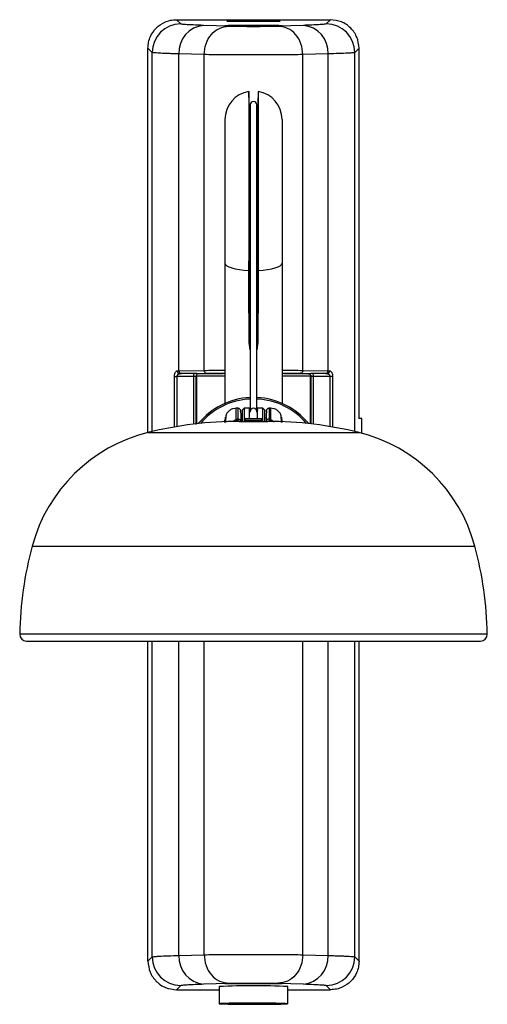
# Model space of a CAD drawing. Header units: millimetres. Extents: x 331 to 1877, y 276 to 806.
# Tile 1 of 10: x 331 to 413, y 633 to 806. Entities that reach past the tile are written whole.
import ezdxf

# ---------------------------------------------------------------- set-up
doc = ezdxf.new("R2010")
doc.units = ezdxf.units.MM
doc.header["$LTSCALE"] = 10

msp = doc.modelspace()

# ---------------------------------------------------------------- linework, layer by layer
at = {"color": 7, "linetype": 'Continuous', "lineweight": 25}
for p, q in [((358.97, 805.6), (385.97, 805.6)), ((359.71, 804.86), (358.97, 805.6)), ((368.14, 804.48), (363.72, 804.61)), ((372.47, 805.26), (372.47, 805.42)), ((381.21, 804.61), (376.8, 804.48)), ((385.97, 805.6), (385.23, 804.86)), ((354.71, 799.86), (353.97, 800.6)), ((353.97, 733.25), (353.97, 800.6)), ((354.71, 733.43), (354.71, 799.86)), ((363.81, 799.48), (359.39, 799.61)), ((359.39, 744.07), (359.39, 799.61)), ((363.81, 744.14), (363.81, 799.48)), ((385.54, 799.61), (381.13, 799.48)), ((381.13, 744.14), (381.13, 799.48)), ((385.54, 744.07), (385.54, 799.61)), ((390.97, 800.6), (390.23, 799.86)), ((390.23, 733.43), (390.23, 799.86)), ((390.97, 735.7), (390.97, 800.6)), ((371.72, 790.83), (371.64, 793.03)), ((371.64, 793.03), (371.64, 763.19)), ((373.3, 793.03), (373.22, 790.83)), ((373.3, 793.03), (373.3, 763.19)), ((371.72, 790.83), (371.72, 763.62)), ((371.87, 790.67), (371.87, 736.9)), ((373.07, 736.9), (373.07, 790.67)), ((373.22, 790.83), (373.22, 763.62)), ((367.47, 788.1), (367.47, 762.94)), ((377.47, 788.1), (377.47, 762.94)), ((367.47, 762.94), (367.47, 738.36)), ((371.64, 763.19), (371.72, 763.62)), ((371.72, 763.62), (371.72, 749.03)), ((373.22, 763.62), (373.3, 763.19)), ((373.22, 763.62), (373.22, 749.03)), ((377.47, 762.94), (377.47, 738.36)), ((371.87, 747.73), (371.72, 749.03)), ((373.22, 749.03), (373.07, 747.75)), ((359.39, 744.07), (363.81, 744.14)), ((381.13, 744.14), (385.54, 744.07)), ((358.6, 743.07), (359.09, 743.07)), ((358.6, 734.22), (358.6, 743.07)), ((361.96, 743.07), (359.09, 743.07)), ((359.09, 734.31), (359.09, 743.07)), ((362.01, 743.57), (359.56, 743.57)), ((359.83, 743.57), (364.24, 743.64)), ((361.96, 743.07), (361.96, 734.72)), ((362.38, 743.06), (362.38, 734.65)), ((362.47, 743.15), (362.47, 734.78)), ((367.45, 743.15), (362.47, 743.15)), ((367.06, 743.67), (367.47, 743.67)), ((377.47, 743.67), (377.88, 743.67)), ((382.47, 743.15), (377.47, 743.15)), ((380.7, 743.64), (385.11, 743.57)), ((382.47, 734.78), (382.47, 743.15)), ((382.56, 734.77), (382.56, 743.06)), ((385.38, 743.57), (382.93, 743.57)), ((385.85, 743.07), (382.98, 743.07)), ((382.98, 734.72), (382.98, 743.07)), ((385.54, 743.6), (385.55, 743.53)), ((386.34, 743.07), (385.85, 743.07)), ((385.85, 743.07), (385.85, 734.31)), ((386.34, 743.07), (386.34, 734.22)), ((369.75, 737.5), (369.45, 737.5)), ((370.82, 737.5), (370.52, 737.2)), ((370.52, 735.2), (370.52, 737.2)), ((371.77, 737.5), (370.82, 737.5)), ((370.82, 737.5), (370.82, 735.2)), ((371.77, 735.7), (371.77, 737.5)), ((374.12, 737.5), (373.17, 737.5)), ((373.17, 735.7), (373.17, 737.5)), ((374.42, 737.2), (374.12, 737.5)), ((374.12, 735.2), (374.12, 737.5)), ((374.42, 737.2), (374.42, 735.2)), ((375.49, 737.5), (375.19, 737.5)), ((369.45, 735.54), (368.87, 735.12)), ((369.74, 735.6), (369.71, 735.11)), ((369.97, 735.2), (374.97, 735.2)), ((370.2, 735.83), (370.52, 735.9)), ((370.21, 735.2), (370.21, 735.4)), ((370.91, 735.41), (370.9, 735.2)), ((370.91, 735.41), (374.03, 735.41)), ((371.21, 735.7), (373.73, 735.7)), ((374.03, 735.41), (374.04, 735.2)), ((374.42, 735.9), (374.74, 735.83)), ((374.73, 735.4), (374.73, 735.2)), ((375.2, 735.6), (375.23, 735.11)), ((375.49, 735.54), (376.07, 735.12)), ((391.47, 735.7), (390.85, 735.7)), ((391.47, 733.12), (391.47, 735.7)), ((353.96, 733.24), (390.98, 733.24)), ((333.67, 713.36), (411.27, 713.36)), ((413.46, 697.9), (331.48, 697.9)), ((332.68, 696.7), (372.47, 696.7)), ((353.97, 640.6), (353.97, 696.7)), ((354.71, 641.34), (354.71, 696.7)), ((359.39, 641.6), (359.39, 696.7)), ((363.81, 641.73), (363.81, 696.7)), ((372.47, 696.7), (412.26, 696.7)), ((381.13, 641.73), (381.13, 696.7)), ((385.54, 641.6), (385.54, 696.7)), ((390.23, 641.34), (390.23, 696.7)), ((390.97, 640.6), (390.97, 696.7)), ((353.97, 640.6), (354.71, 641.34)), ((359.39, 641.6), (363.81, 641.73)), ((381.13, 641.73), (385.54, 641.6)), ((390.23, 641.34), (390.97, 640.6)), ((358.97, 635.6), (359.71, 636.34)), ((358.97, 635.6), (366.47, 635.6)), ((363.72, 636.6), (368.14, 636.73)), ((366.47, 636.14), (366.47, 633.14)), ((376.8, 636.73), (381.21, 636.6)), ((378.47, 633.14), (378.47, 636.14)), ((378.47, 635.6), (385.97, 635.6)), ((385.23, 636.34), (385.97, 635.6))]:
    msp.add_line(p, q, dxfattribs=at)
at = {"color": 7, "linetype": 'Continuous', "lineweight": 25, "flags": 128}
for points in [[(372.47, 805.26), (371.15, 805.26), (369.93, 805.27), (368.92, 805.29), (368.19, 805.31), (367.82, 805.33), (367.82, 805.35), (368.19, 805.37), (368.92, 805.39), (369.93, 805.41), (371.15, 805.42), (372.47, 805.42)], [(372.47, 805.42), (373.79, 805.42), (375.01, 805.41), (376.02, 805.39), (376.75, 805.37), (377.12, 805.35), (377.12, 805.33), (376.75, 805.31), (376.02, 805.29), (375.01, 805.27), (373.79, 805.26), (372.47, 805.26)], [(371.87, 790.4), (371.78, 790.55), (371.72, 790.83)], [(373.22, 790.83), (373.15, 790.55), (373.07, 790.4)], [(367.47, 762.94), (367.55, 762.71), (367.78, 762.49), (368.15, 762.29), (368.65, 762.1), (369.28, 761.94), (370, 761.82), (370.8, 761.72), (371.64, 761.66)], [(371.72, 763.62), (371.78, 763.68), (371.87, 763.71)], [(373.07, 763.71), (373.15, 763.68), (373.22, 763.62)], [(373.29, 761.66), (374.14, 761.72), (374.94, 761.82), (375.66, 761.94), (376.29, 762.1), (376.79, 762.29), (377.16, 762.49), (377.39, 762.71), (377.47, 762.94)], [(385.54, 743.6), (385.47, 743.58), (385.38, 743.57)], [(371.87, 736.84), (371.82, 736.93), (371.77, 737.2)], [(373.17, 737.2), (373.12, 736.93), (373.07, 736.84)], [(378.4, 633.13), (378.44, 633.15), (378.1, 633.18), (377.41, 633.2), (376.4, 633.22), (375.15, 633.24), (373.73, 633.25), (372.23, 633.25), (370.75, 633.24), (369.38, 633.23), (368.19, 633.22), (367.28, 633.2), (366.7, 633.17), (366.47, 633.15), (366.62, 633.12), (367.15, 633.1), (368, 633.07), (369.14, 633.06), (370.48, 633.05), (371.95, 633.04), (373.45, 633.04), (374.9, 633.05), (376.18, 633.06), (377.24, 633.08), (377.99, 633.1), (378.4, 633.13)], [(372.95, 633.2), (373.97, 633.19), (374.83, 633.18), (375.42, 633.17), (375.7, 633.15), (375.63, 633.13), (375.22, 633.11), (374.51, 633.1), (373.57, 633.09), (372.52, 633.09), (371.46, 633.09), (370.52, 633.1), (369.78, 633.11), (369.33, 633.13), (369.23, 633.15), (369.47, 633.17), (370.04, 633.18), (370.88, 633.19), (371.88, 633.2), (372.95, 633.2)]]:
    msp.add_lwpolyline(points, dxfattribs=at)
at = {"color": 7, "linetype": 'Continuous', "lineweight": 25}
for centre, radius, start, end in [((359.71, 799.86), 5, 90.0204, 179.9796), ((364.14, 799.88), 4.75, 94.9805, 183.2242), ((380.8, 799.88), 4.75, 356.7758, 85.0196), ((385.23, 799.86), 5, 0.0204, 89.9795), ((372.47, 788.1), 5, 99.5161, 180), ((372.47, 788.1), 5, 0, 80.4839), ((372.47, 790.67), 0.6, 89.9609, 179.9609), ((372.47, 790.67), 0.6, 0.0391, 90.0391), ((359.59, 744.04), 0.474, 176.6952, 265.6085), ((359.87, 744.04), 0.473, 176.4819, 265.307), ((385.07, 744.04), 0.473, 274.693, 3.5181), ((385.33, 744.05), 0.496, 295.7619, 2.2492), ((363.46, 743.19), 1.5, 165.3969, 184.6405), ((381.48, 743.19), 1.5, 355.3594, 14.6031), ((372.47, 726.9), 12.5, 92.7513, 140.7375), ((372.47, 726.9), 12.24, 92.8104, 139.4801), ((372.47, 726.9), 12.5, 39.2625, 87.2487), ((372.47, 726.9), 12.24, 40.5199, 87.1896), ((372.47, 736.9), 0.599, 89.945, 185.6693), ((372.47, 736.9), 0.599, 354.338, 90.0477), ((369.97, 668.79), 66.41, 90, 103.9503), ((373.44, 737.58), 4.48, 207.0275, 212.0183), ((371.21, 735.4), 0.3, 90, 178.01), ((373.73, 735.4), 0.3, 1.99, 90), ((374.97, 668.79), 66.41, 76.0497, 90), ((371.5, 737.58), 4.48, 327.9817, 332.9725), ((360.71, 706.07), 28, 103.9503, 164.9182), ((384.23, 706.07), 28, 15.0818, 76.0497), ((395.47, 696.7), 64, 164.9182, 178.9256), ((349.47, 696.7), 64, 1.0744, 15.0818), ((332.68, 697.9), 1.2, 180, 270), ((412.26, 697.9), 1.2, 270, 0), ((359.71, 641.34), 5, 180.0204, 269.9795), ((364.14, 641.33), 4.75, 176.7758, 265.0196), ((380.8, 641.33), 4.75, 274.9805, 3.2242), ((385.23, 641.34), 5, 270.0204, 359.9796), ((372.47, 517.57), 118.73, 87.1033, 92.8967)]:
    msp.add_arc(centre, radius, start, end, dxfattribs=at)
for points, knots in [([(353.97, 800.6), (353.99, 800.96), (354.03, 801.67), (354.46, 802.91), (355.35, 804.22), (356.66, 805.11), (357.91, 805.54), (358.61, 805.58), (358.97, 805.6)], [0, 0, 0, 0, 0.136129, 0.270427, 0.499999, 0.729571, 0.863826, 1, 1, 1, 1]), ([(363.72, 804.61), (363.07, 804.63), (361.75, 804.67), (360.57, 804.74), (359.87, 804.8), (359.77, 804.84), (359.71, 804.86)], [0, 0, 0, 0, 0.279847, 0.559986, 0.779985, 1, 1, 1, 1]), ([(372.47, 804.61), (371.95, 804.61), (370.82, 804.6), (369.5, 804.59), (368.57, 804.57), (367.97, 804.56), (367.57, 804.54), (367.42, 804.52), (367.57, 804.5), (367.97, 804.48), (368.57, 804.47), (369.5, 804.45), (370.82, 804.44), (371.95, 804.43), (372.47, 804.43)], [0, 0, 0, 0, 0.099301, 0.215494, 0.280231, 0.34923, 0.422487, 0.5, 0.577513, 0.65077, 0.719769, 0.784506, 0.900699, 1, 1, 1, 1]), ([(376.8, 804.48), (376.55, 804.47), (376.06, 804.46), (375, 804.44), (373.78, 804.43), (372.47, 804.43), (371.16, 804.43), (369.94, 804.44), (368.88, 804.46), (368.39, 804.47), (368.14, 804.48)], [0, 0, 0, 0, 0.1247268, 0.2498864, 0.3749361, 0.5000118, 0.6250851, 0.7501321, 0.8752906, 1, 1, 1, 1]), ([(372.47, 804.43), (372.99, 804.43), (374.12, 804.44), (375.44, 804.45), (376.37, 804.47), (376.97, 804.48), (377.37, 804.5), (377.52, 804.52), (377.37, 804.54), (376.97, 804.56), (376.37, 804.57), (375.44, 804.59), (374.12, 804.6), (372.99, 804.61), (372.47, 804.61)], [0, 0, 0, 0, 0.099301, 0.215494, 0.280231, 0.34923, 0.422487, 0.5, 0.577513, 0.65077, 0.719769, 0.784506, 0.900699, 1, 1, 1, 1]), ([(385.23, 804.86), (385.15, 804.84), (384.98, 804.79), (384.04, 804.72), (382.79, 804.66), (381.74, 804.63), (381.21, 804.61)], [0, 0, 0, 0, 0.279862, 0.560004, 0.779998, 1, 1, 1, 1]), ([(390.97, 800.6), (390.89, 801.26), (390.74, 802.57), (389.59, 804.22), (387.94, 805.38), (386.63, 805.53), (385.97, 805.6)], [0, 0, 0, 0, 0.25001, 0.5, 0.74999, 1, 1, 1, 1]), ([(359.39, 799.61), (359.13, 799.62), (358.59, 799.63), (357.85, 799.65), (357.15, 799.68), (356.52, 799.7), (355.92, 799.73), (355.35, 799.77), (354.87, 799.81), (354.77, 799.84), (354.71, 799.86)], [0, 0, 0, 0, 0.091942, 0.187918, 0.287927, 0.391969, 0.500045, 0.634227, 0.800882, 1, 1, 1, 1]), ([(381.13, 799.48), (380.59, 799.47), (379.55, 799.46), (377.32, 799.44), (374.93, 799.43), (372.47, 799.43), (370.01, 799.43), (367.62, 799.44), (365.39, 799.46), (364.35, 799.47), (363.81, 799.48)], [0, 0, 0, 0, 0.134667, 0.262892, 0.384672, 0.5, 0.615346, 0.737131, 0.865351, 1, 1, 1, 1]), ([(390.23, 799.86), (390.2, 799.85), (390.15, 799.83), (389.93, 799.8), (389.65, 799.77), (389.32, 799.75), (388.7, 799.72), (387.59, 799.67), (386.2, 799.63), (385.54, 799.61)], [0, 0, 0, 0, 0.123427, 0.235156, 0.335186, 0.423517, 0.500147, 0.762655, 1, 1, 1, 1]), ([(371.64, 761.66), (371.64, 761.95), (371.64, 762.45), (371.64, 762.96), (371.64, 763.19)], [0, 0, 0, 0, 0.559977, 1, 1, 1, 1]), ([(373.3, 763.19), (373.3, 762.9), (373.3, 762.39), (373.3, 761.89), (373.29, 761.66)], [0, 0, 0, 0, 0.560024, 1, 1, 1, 1]), ([(371.72, 749.03), (371.7, 751.1), (371.67, 755.22), (371.65, 759.52), (371.64, 761.66)], [0, 0, 0, 0, 0.501784, 1, 1, 1, 1]), ([(373.29, 761.66), (373.29, 759.52), (373.27, 755.22), (373.24, 751.1), (373.22, 749.03)], [0, 0, 0, 0, 0.4982164, 1, 1, 1, 1]), ([(358.6, 743.07), (358.6, 743.14), (358.61, 743.29), (358.65, 743.52), (358.72, 743.74), (358.83, 743.91), (358.96, 744.04), (359.06, 744.06), (359.12, 744.07)], [0, 0, 0, 0, 0.1230884, 0.2715947, 0.4493226, 0.6093664, 0.7914968, 1, 1, 1, 1]), ([(359.12, 744.07), (359.17, 744.07), (359.26, 744.07), (359.35, 744.07), (359.39, 744.07)], [0, 0, 0, 0, 0.559979, 1, 1, 1, 1]), ([(363.81, 744.14), (364.34, 744.15), (365.32, 744.16), (366.79, 744.17), (367.47, 744.17)], [0, 0, 0, 0, 0.54084, 1, 1, 1, 1]), ([(377.47, 744.17), (378.15, 744.17), (379.62, 744.16), (380.6, 744.15), (381.13, 744.14)], [0, 0, 0, 0, 0.459258, 1, 1, 1, 1]), ([(385.54, 744.07), (385.6, 744.07), (385.69, 744.07), (385.78, 744.07), (385.82, 744.07)], [0, 0, 0, 0, 0.560017, 1, 1, 1, 1]), ([(385.82, 744.07), (385.87, 744.06), (385.97, 744.04), (386.1, 743.93), (386.19, 743.78), (386.27, 743.59), (386.33, 743.36), (386.33, 743.17), (386.34, 743.07)], [0, 0, 0, 0, 0.200572, 0.373206, 0.523098, 0.650936, 0.822954, 1, 1, 1, 1]), ([(359.09, 743.07), (359.09, 743.12), (359.1, 743.23), (359.17, 743.36), (359.24, 743.45), (359.32, 743.51), (359.43, 743.56), (359.51, 743.56), (359.56, 743.57)], [0, 0, 0, 0, 0.172834, 0.360609, 0.489925, 0.635287, 0.794247, 1, 1, 1, 1]), ([(359.56, 743.57), (359.61, 743.57), (359.7, 743.57), (359.79, 743.57), (359.83, 743.57)], [0, 0, 0, 0, 0.559952, 1, 1, 1, 1]), ([(362.38, 743.06), (362.36, 743.06), (362.31, 743.06), (362.2, 743.07), (362.09, 743.07), (362, 743.07), (361.96, 743.07)], [0, 0, 0, 0, 0.274442, 0.532601, 0.774458, 1, 1, 1, 1]), ([(362.57, 743.56), (362.54, 743.57), (362.46, 743.57), (362.26, 743.57), (362.1, 743.57), (362.01, 743.57)], [0, 0, 0, 0, 0.176762, 0.574758, 1, 1, 1, 1]), ([(362.84, 743.56), (362.78, 743.56), (362.69, 743.54), (362.59, 743.48), (362.51, 743.42), (362.45, 743.34), (362.4, 743.22), (362.39, 743.12), (362.38, 743.06)], [0, 0, 0, 0, 0.239511, 0.368398, 0.500006, 0.631613, 0.760498, 1, 1, 1, 1]), ([(362.84, 743.56), (362.8, 743.56), (362.73, 743.56), (362.61, 743.56), (362.57, 743.56)], [0, 0, 0, 0, 0.6145988, 1, 1, 1, 1]), ([(367.14, 743.52), (367, 743.52), (365.92, 743.52), (364.31, 743.54), (363.33, 743.55), (362.84, 743.56)], [0, 0, 0, 0, 0.073644, 0.5376245, 1, 1, 1, 1]), ([(364.24, 743.64), (364.7, 743.65), (365.46, 743.66), (366.6, 743.66), (367.06, 743.67)], [0, 0, 0, 0, 0.59904, 1, 1, 1, 1]), ([(382.1, 743.56), (381.61, 743.55), (380.63, 743.54), (379.02, 743.52), (377.94, 743.52), (377.8, 743.52)], [0, 0, 0, 0, 0.4624613, 0.9265532, 1, 1, 1, 1]), ([(377.88, 743.67), (378.34, 743.66), (379.48, 743.66), (380.24, 743.65), (380.7, 743.64)], [0, 0, 0, 0, 0.400839, 1, 1, 1, 1]), ([(382.1, 743.56), (382.16, 743.56), (382.25, 743.54), (382.35, 743.48), (382.43, 743.42), (382.49, 743.34), (382.54, 743.22), (382.55, 743.12), (382.56, 743.06)], [0, 0, 0, 0, 0.239505, 0.368391, 0.5, 0.631608, 0.760495, 1, 1, 1, 1]), ([(382.37, 743.56), (382.31, 743.56), (382.2, 743.56), (382.14, 743.56), (382.1, 743.56)], [0, 0, 0, 0, 0.485585, 1, 1, 1, 1]), ([(382.93, 743.57), (382.84, 743.57), (382.65, 743.57), (382.46, 743.57), (382.38, 743.56), (382.37, 743.56)], [0, 0, 0, 0, 0.434405, 0.936159, 1, 1, 1, 1]), ([(382.98, 743.07), (382.94, 743.07), (382.85, 743.07), (382.74, 743.07), (382.63, 743.06), (382.58, 743.06), (382.56, 743.06)], [0, 0, 0, 0, 0.225535, 0.467391, 0.725551, 1, 1, 1, 1]), ([(385.11, 743.57), (385.16, 743.57), (385.25, 743.57), (385.34, 743.57), (385.38, 743.57)], [0, 0, 0, 0, 0.560032, 1, 1, 1, 1]), ([(385.38, 743.57), (385.43, 743.57), (385.49, 743.56), (385.54, 743.54), (385.55, 743.53)], [0, 0, 0, 0, 0.835964, 1, 1, 1, 1]), ([(385.55, 743.53), (385.58, 743.52), (385.64, 743.49), (385.72, 743.43), (385.79, 743.33), (385.84, 743.22), (385.85, 743.12), (385.85, 743.07)], [0, 0, 0, 0, 0.188616, 0.394869, 0.564159, 0.782588, 1, 1, 1, 1]), ([(369.48, 737.5), (369.29, 737.49), (368.9, 737.46), (368.35, 737.2), (367.88, 736.79), (367.69, 736.42), (367.6, 736.24)], [0, 0, 0, 0, 0.233459, 0.485032, 0.74461, 1, 1, 1, 1]), ([(369.45, 735.54), (369.45, 735.86), (369.46, 736.48), (369.46, 737.1), (369.46, 737.45), (369.46, 737.47), (369.46, 737.48)], [0, 0, 0, 0, 0.275175, 0.540936, 0.797279, 1, 1, 1, 1]), ([(370.06, 737.36), (370.04, 737.38), (369.98, 737.43), (369.87, 737.49), (369.77, 737.5), (369.71, 737.5)], [0, 0, 0, 0, 0.263404, 0.521282, 1, 1, 1, 1]), ([(369.71, 737.49), (369.71, 737.48), (369.71, 737.45), (369.72, 737.1), (369.73, 736.5), (369.74, 735.9), (369.74, 735.6)], [0, 0, 0, 0, 0.207329, 0.462035, 0.72626, 1, 1, 1, 1]), ([(370.06, 737.36), (370.09, 737.33), (370.13, 737.28), (370.19, 737.17), (370.21, 737.07), (370.21, 737.01)], [0, 0, 0, 0, 0.263414, 0.521295, 1, 1, 1, 1]), ([(370.21, 736.96), (370.21, 736.98), (370.21, 737.07), (370.22, 736.58), (370.24, 735.73), (370.24, 735.3)], [0, 0, 0, 0, 0.0849406, 0.5427368, 1, 1, 1, 1]), ([(374.73, 736.96), (374.73, 736.98), (374.73, 737.07), (374.72, 736.58), (374.7, 735.73), (374.7, 735.3)], [0, 0, 0, 0, 0.084941, 0.542737, 1, 1, 1, 1]), ([(374.73, 737.01), (374.73, 737.07), (374.75, 737.17), (374.81, 737.28), (374.85, 737.33), (374.88, 737.36)], [0, 0, 0, 0, 0.4787049, 0.7365861, 1, 1, 1, 1]), ([(375.23, 737.5), (375.17, 737.5), (375.07, 737.49), (374.96, 737.43), (374.9, 737.38), (374.88, 737.36)], [0, 0, 0, 0, 0.478718, 0.736596, 1, 1, 1, 1]), ([(375.23, 737.49), (375.23, 737.48), (375.23, 737.45), (375.22, 737.1), (375.21, 736.5), (375.2, 735.9), (375.2, 735.6)], [0, 0, 0, 0, 0.207329, 0.462035, 0.72626, 1, 1, 1, 1]), ([(377.34, 736.24), (377.25, 736.42), (377.06, 736.79), (376.59, 737.2), (376.04, 737.46), (375.65, 737.49), (375.46, 737.5)], [0, 0, 0, 0, 0.25539, 0.514968, 0.766541, 1, 1, 1, 1]), ([(375.49, 735.54), (375.49, 735.86), (375.48, 736.48), (375.48, 737.1), (375.48, 737.45), (375.48, 737.47), (375.48, 737.48)], [0, 0, 0, 0, 0.275175, 0.540936, 0.797279, 1, 1, 1, 1]), ([(367.46, 735.02), (367.46, 735.16), (367.46, 735.5), (367.46, 735.49), (367.46, 735.48)], [0, 0, 0, 0, 0.4263167, 1, 1, 1, 1]), ([(367.51, 735.92), (367.51, 735.87), (367.51, 735.79), (367.5, 735.46), (367.5, 735.2), (367.5, 735.02), (367.5, 735.02)], [0, 0, 0, 0, 0.33341, 0.665929, 0.99756, 1, 1, 1, 1]), ([(367.71, 736.44), (367.7, 736.44), (367.67, 736.42), (367.64, 736.19), (367.6, 735.81), (367.58, 735.41), (367.56, 735.12), (367.56, 735.03)], [0, 0, 0, 0, 0.23022, 0.459532, 0.684409, 0.90481, 1, 1, 1, 1]), ([(369.74, 735.6), (369.69, 735.59), (369.59, 735.57), (369.5, 735.55), (369.45, 735.54)], [0, 0, 0, 0, 0.560408, 1, 1, 1, 1]), ([(369.74, 735.6), (369.81, 735.59), (369.9, 735.59), (370.02, 735.55), (370.1, 735.51), (370.16, 735.46), (370.22, 735.39), (370.24, 735.33), (370.24, 735.3)], [0, 0, 0, 0, 0.239642, 0.368503, 0.50005, 0.63159, 0.76043, 1, 1, 1, 1]), ([(375.2, 735.6), (375.13, 735.59), (375.04, 735.59), (374.92, 735.55), (374.84, 735.51), (374.78, 735.47), (374.72, 735.4), (374.7, 735.34), (374.7, 735.3)], [0, 0, 0, 0, 0.236055, 0.363854, 0.495022, 0.626917, 0.756806, 1, 1, 1, 1]), ([(375.2, 735.6), (375.25, 735.59), (375.35, 735.57), (375.44, 735.55), (375.49, 735.54)], [0, 0, 0, 0, 0.560408, 1, 1, 1, 1]), ([(377.38, 735.03), (377.38, 735.12), (377.36, 735.41), (377.34, 735.81), (377.3, 736.19), (377.27, 736.42), (377.24, 736.44), (377.23, 736.44)], [0, 0, 0, 0, 0.09519, 0.315591, 0.540468, 0.76978, 1, 1, 1, 1]), ([(377.44, 735.02), (377.44, 735.02), (377.44, 735.2), (377.44, 735.46), (377.43, 735.79), (377.43, 735.87), (377.43, 735.92)], [0, 0, 0, 0, 0.00244, 0.334071, 0.66659, 1, 1, 1, 1]), ([(377.48, 735.02), (377.48, 735.16), (377.48, 735.5), (377.48, 735.49), (377.48, 735.48)], [0, 0, 0, 0, 0.426317, 1, 1, 1, 1]), ([(353.97, 640.6), (354.04, 639.95), (354.2, 638.64), (355.35, 636.98), (357, 635.83), (358.31, 635.68), (358.97, 635.6)], [0, 0, 0, 0, 0.25001, 0.5, 0.74999, 1, 1, 1, 1]), ([(354.71, 641.34), (354.74, 641.35), (354.79, 641.37), (355.01, 641.4), (355.29, 641.43), (355.62, 641.45), (356.24, 641.49), (357.35, 641.54), (358.74, 641.58), (359.39, 641.6)], [0, 0, 0, 0, 0.123422, 0.235148, 0.335179, 0.423512, 0.500147, 0.762657, 1, 1, 1, 1]), ([(363.81, 641.73), (364.35, 641.74), (365.39, 641.75), (367.62, 641.76), (370.01, 641.77), (372.47, 641.77), (374.93, 641.77), (377.32, 641.76), (379.55, 641.75), (380.59, 641.74), (381.13, 641.73)], [0, 0, 0, 0, 0.1346478, 0.2628674, 0.3846533, 0.5000003, 0.6153273, 0.7371064, 0.8653325, 1, 1, 1, 1]), ([(385.54, 641.6), (385.81, 641.59), (386.35, 641.57), (387.09, 641.55), (387.79, 641.53), (388.42, 641.5), (389.02, 641.47), (389.59, 641.44), (390.07, 641.39), (390.17, 641.36), (390.23, 641.34)], [0, 0, 0, 0, 0.0919443, 0.187921, 0.2879301, 0.3919714, 0.500045, 0.6342203, 0.8008757, 1, 1, 1, 1]), ([(390.97, 640.6), (390.95, 640.25), (390.91, 639.54), (390.48, 638.29), (389.59, 636.99), (388.28, 636.1), (387.03, 635.66), (386.33, 635.62), (385.97, 635.6)], [0, 0, 0, 0, 0.136129, 0.270427, 0.499999, 0.729571, 0.863826, 1, 1, 1, 1]), ([(372.47, 636.6), (371.84, 636.6), (370.87, 636.6), (369.7, 636.61), (368.91, 636.62), (368.26, 636.64), (367.66, 636.66), (367.35, 636.68), (367.66, 636.71), (368.26, 636.73), (368.91, 636.75), (369.7, 636.76), (370.87, 636.77), (371.84, 636.77), (372.47, 636.77)], [0, 0, 0, 0, 0.119715, 0.184908, 0.249985, 0.315009, 0.380268, 0.5, 0.619732, 0.684942, 0.750015, 0.815044, 0.880285, 1, 1, 1, 1]), ([(368.14, 636.73), (368.39, 636.74), (368.88, 636.75), (369.94, 636.76), (371.16, 636.77), (372.47, 636.77), (373.78, 636.77), (375, 636.76), (376.06, 636.75), (376.55, 636.74), (376.8, 636.73)], [0, 0, 0, 0, 0.124709, 0.249868, 0.374915, 0.499988, 0.625064, 0.750114, 0.875273, 1, 1, 1, 1]), ([(372.47, 636.77), (373.1, 636.77), (374.07, 636.77), (375.23, 636.76), (376.03, 636.75), (376.68, 636.73), (377.28, 636.71), (377.59, 636.68), (377.28, 636.66), (376.68, 636.64), (376.03, 636.62), (375.23, 636.61), (374.07, 636.6), (373.1, 636.6), (372.47, 636.6)], [0, 0, 0, 0, 0.119715, 0.184908, 0.249985, 0.315009, 0.380268, 0.5, 0.619732, 0.684942, 0.750015, 0.815044, 0.880285, 1, 1, 1, 1]), ([(359.71, 636.34), (359.79, 636.37), (359.96, 636.42), (360.9, 636.48), (362.15, 636.54), (363.2, 636.58), (363.72, 636.6)], [0, 0, 0, 0, 0.27985, 0.559991, 0.779987, 1, 1, 1, 1]), ([(381.21, 636.6), (381.87, 636.57), (383.19, 636.53), (384.37, 636.46), (385.06, 636.4), (385.17, 636.36), (385.23, 636.34)], [0, 0, 0, 0, 0.279835, 0.559973, 0.779974, 1, 1, 1, 1])]:
    msp.add_open_spline(points, degree=3, knots=knots, dxfattribs=at)
for points in [[(363.81, 799.48), (363.88, 800.13), (364.02, 801.43), (365.02, 803.08), (366.45, 804.24), (367.58, 804.4), (368.14, 804.48)], [(381.13, 799.48), (381.06, 800.13), (380.92, 801.43), (379.92, 803.08), (378.49, 804.24), (377.36, 804.4), (376.8, 804.48)], [(363.81, 744.14), (363.82, 744.07), (363.83, 743.94), (363.93, 743.78), (364.07, 743.66), (364.19, 743.65), (364.24, 743.64)], [(381.13, 744.14), (381.12, 744.07), (381.11, 743.94), (381.01, 743.78), (380.87, 743.66), (380.75, 743.65), (380.7, 743.64)], [(363.81, 641.73), (363.88, 641.08), (364.02, 639.77), (365.02, 638.13), (366.45, 636.97), (367.58, 636.81), (368.14, 636.73)], [(381.13, 641.73), (381.06, 641.08), (380.92, 639.77), (379.92, 638.13), (378.49, 636.97), (377.36, 636.81), (376.8, 636.73)]]:
    msp.add_open_spline(points, degree=3, dxfattribs=at)

doc.saveas('drawing.dxf')
